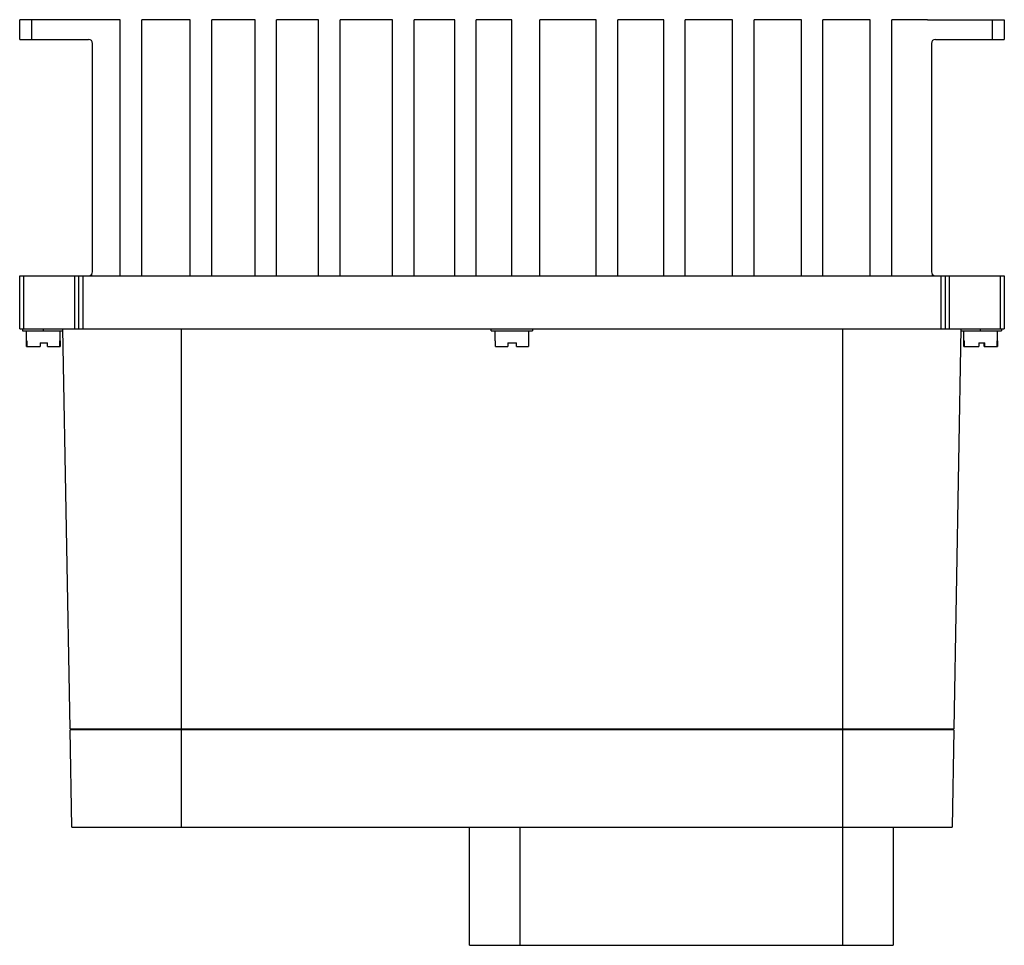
# Model space of a CAD drawing. Header units: millimetres. Extents: x 34 to 284, y 107 to 342.
import ezdxf

# ---------------------------------------------------------------- set-up
doc = ezdxf.new("R2010")
doc.units = ezdxf.units.MM
doc.header["$LTSCALE"] = 29.133641
doc.layers.get('0').update_dxf_attribs({"linetype": 'CONTINUOUS'})

msp = doc.modelspace()

# ---------------------------------------------------------------- linework, layer by layer
at = {"color": 7}
for p, q in [((33.55, 337.06), (33.55, 342.06)), ((59.06, 342.06), (33.55, 342.06)), ((36.55, 342.06), (36.55, 337.06)), ((59.06, 277.06), (59.06, 342.06)), ((64.54, 277.06), (64.54, 342.06)), ((76.87, 342.06), (64.54, 342.06)), ((76.87, 277.06), (76.87, 342.06)), ((82.35, 277.06), (82.35, 342.06)), ((93.31, 342.06), (82.35, 342.06)), ((93.31, 277.06), (93.31, 342.06)), ((98.79, 277.06), (98.79, 342.06)), ((109.41, 342.06), (98.79, 342.06)), ((109.41, 277.06), (109.41, 342.06)), ((114.89, 277.06), (114.89, 342.06)), ((128.25, 342.06), (114.89, 342.06)), ((128.25, 277.06), (128.25, 342.06)), ((133.72, 277.06), (133.72, 342.06)), ((144, 342.06), (133.72, 342.06)), ((144, 277.06), (144, 342.06)), ((149.48, 277.06), (149.48, 342.06)), ((158.55, 342.06), (149.48, 342.06)), ((158.55, 277.06), (158.55, 342.06)), ((165.58, 277.06), (165.58, 342.06)), ((179.96, 342.06), (165.58, 342.06)), ((179.96, 277.06), (179.96, 342.06)), ((185.44, 277.06), (185.44, 342.06)), ((197.08, 342.06), (185.44, 342.06)), ((197.08, 277.06), (197.08, 342.06)), ((202.56, 277.06), (202.56, 342.06)), ((214.55, 342.06), (202.56, 342.06)), ((214.55, 277.06), (214.55, 342.06)), ((220.03, 277.06), (220.03, 342.06)), ((232.02, 342.06), (220.03, 342.06)), ((232.02, 277.06), (232.02, 342.06)), ((237.5, 277.06), (237.5, 342.06)), ((249.48, 342.06), (237.5, 342.06)), ((249.48, 277.06), (249.48, 342.06)), ((254.96, 277.06), (254.96, 342.06)), ((263.95, 342.06), (254.96, 342.06)), ((264.05, 342.06), (283.55, 342.06)), ((280.55, 337.06), (280.55, 342.06)), ((283.55, 342.06), (283.55, 337.06)), ((33.55, 337.06), (51.05, 337.06)), ((52.05, 278.06), (52.05, 336.06)), ((265.05, 336.06), (265.05, 278.06)), ((266.05, 337.06), (283.55, 337.06)), ((33.55, 263.56), (33.55, 277.06)), ((33.55, 277.06), (283.55, 277.06)), ((34.55, 277.06), (34.55, 263.56)), ((47.55, 263.56), (47.55, 277.06)), ((48.55, 263.56), (48.55, 277.06)), ((49.55, 277.06), (49.55, 263.56)), ((51.75, 277.35), (51.75, 277.06)), ((265.35, 277.06), (265.35, 277.35)), ((267.55, 263.56), (267.55, 277.06)), ((268.55, 277.06), (268.55, 263.56)), ((269.55, 277.06), (269.55, 263.56)), ((282.55, 263.56), (282.55, 277.06)), ((283.55, 277.06), (283.55, 263.56)), ((33.55, 263.56), (283.55, 263.56)), ((34.3, 263.56), (34.3, 263.06)), ((34.3, 263.06), (44.56, 263.06)), ((35.3, 260.56), (35.3, 263.06)), ((39.55, 263.56), (39.55, 263.06)), ((43.8, 260.56), (43.8, 263.06)), ((46.33, 162.06), (44.55, 263.56)), ((74.55, 263.56), (74.55, 137.06)), ((153.3, 263.06), (153.3, 263.56)), ((153.3, 263.06), (163.8, 263.06)), ((154.3, 260.56), (154.3, 263.06)), ((162.8, 260.56), (162.8, 263.06)), ((163.8, 263.56), (163.8, 263.06)), ((242.55, 137.06), (242.55, 263.56)), ((272.55, 263.56), (270.78, 162.06)), ((272.55, 263.06), (282.8, 263.06)), ((273.3, 260.56), (273.3, 263.06)), ((277.55, 263.06), (277.55, 263.56)), ((281.8, 260.56), (281.8, 263.06)), ((282.8, 263.56), (282.8, 263.06)), ((35.3, 260.56), (35.41, 260.56)), ((35.32, 259.06), (35.32, 260.56)), ((35.38, 260.56), (35.38, 259.06)), ((35.41, 259.06), (35.41, 260.56)), ((38.74, 260.06), (38.74, 259.06)), ((38.74, 260.06), (40.6, 260.06)), ((40.6, 259.06), (40.6, 260.06)), ((43.69, 260.56), (43.69, 259.06)), ((43.69, 260.56), (43.8, 260.56)), ((43.73, 259.06), (43.73, 260.56)), ((43.79, 260.56), (43.79, 259.06)), ((154.3, 260.56), (154.39, 260.56)), ((154.39, 259.06), (154.39, 260.56)), ((157.52, 260.06), (157.52, 259.06)), ((157.52, 260.06), (159.69, 260.06)), ((159.69, 259.06), (159.69, 260.06)), ((162.72, 260.56), (162.72, 259.06)), ((162.72, 260.56), (162.8, 260.56)), ((273.3, 260.56), (273.41, 260.56)), ((273.32, 259.06), (273.32, 260.56)), ((273.41, 259.06), (273.41, 260.56)), ((277.06, 260.06), (278.62, 260.06)), ((277.06, 260.06), (277.06, 259.06)), ((278.42, 259.06), (278.42, 260.06)), ((278.62, 259.06), (278.62, 260.06)), ((281.69, 260.56), (281.8, 260.56)), ((281.69, 260.56), (281.69, 259.06)), ((281.79, 260.56), (281.79, 259.06)), ((35.32, 259.06), (35.38, 259.06)), ((35.41, 259.06), (38.74, 259.06)), ((40.6, 259.06), (43.69, 259.06)), ((43.73, 259.06), (43.79, 259.06)), ((154.39, 259.06), (157.52, 259.06)), ((159.69, 259.06), (162.72, 259.06)), ((273.32, 259.06), (277.06, 259.06)), ((278.42, 259.06), (281.79, 259.06)), ((46.33, 162.06), (270.78, 162.06)), ((46.78, 137.06), (46.35, 161.76)), ((270.76, 161.76), (46.35, 161.76)), ((49.33, 161.76), (49.33, 162.06)), ((267.78, 162.06), (267.78, 161.76)), ((268.31, 162.06), (268.31, 161.76)), ((270.76, 161.76), (270.33, 137.06)), ((46.78, 137.06), (270.33, 137.06)), ((147.77, 107.06), (147.77, 137.06)), ((160.55, 137.06), (160.55, 107.06)), ((242.55, 107.06), (242.55, 137.06)), ((255.33, 137.06), (255.33, 107.06)), ((147.77, 107.06), (255.33, 107.06))]:
    msp.add_line(p, q, dxfattribs=at)
for centre, radius, start, end in [((264.05, 338.06), 4, 90, 91.4853), ((51.05, 336.06), 1, 0, 90), ((266.05, 336.06), 1, 90, 180), ((51.05, 278.06), 1, 270, 360), ((266.05, 278.06), 1, 180, 270)]:
    msp.add_arc(centre, radius, start, end, dxfattribs=at)

doc.saveas('drawing.dxf')
